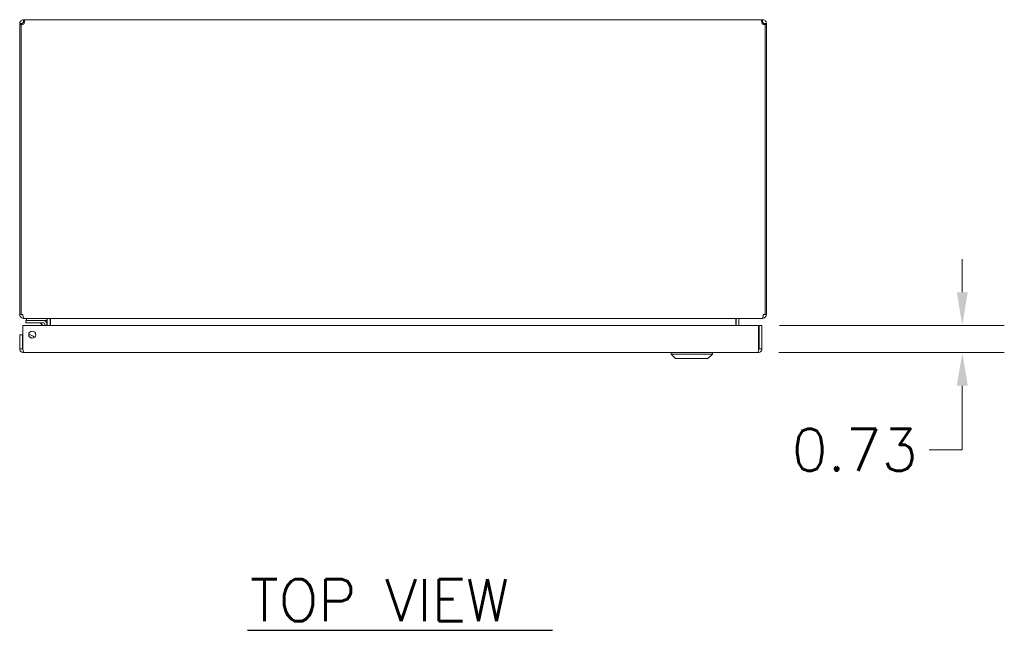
# Model space of a CAD drawing. Header units: inches. Extents: x 6 to 148, y 5 to 95.
# Tile 8 of 10: x 40 to 66, y 71 to 88. Entities that reach past the tile are written whole.
import ezdxf

# ---------------------------------------------------------------- set-up
doc = ezdxf.new("R2010")
doc.units = ezdxf.units.IN
doc.header["$LTSCALE"] = 9
doc.header["$MEASUREMENT"] = 0
for name, color, linetype, lineweight in [('Dimension (ANSI)', 7, 'Continuous', 5), ('Symbol (ANSI)', 7, 'Continuous', 5), ('Visible (ANSI)', 7, 'Continuous', 5)]:
    doc.layers.add(name, color=color, linetype=linetype, lineweight=lineweight)
doc.styles.add('Note Text (ANSI)', font='RomanS.shx')
doc.styles.add('Text Style167', font='RomanS.shx')
doc.dimstyles.new('Default (ANSI)', dxfattribs={"dimscale": 9, "dimtxt": 0.125, "dimasz": 0.098425, "dimexe": 0.125, "dimexo": 0.0625, "dimgap": 0.031496, "dimtad": 0, "dimtih": 1, "dimtoh": 1, "dimrnd": 1e-08, "dimzin": 0, "dimdsep": 46, "dimtxsty": 'Note Text (ANSI)', "dimcen": 0.09, "dimdle": 0.393701, "dimclrd": 256, "dimclre": 256, "dimclrt": 256, "dimadec": 0, "dimazin": 0, "dimtfac": 0.96, "dimtofl": 0, "dimtmove": 0, "dimatfit": 3, "dimfxl": 1, "dimtolj": 1, "dimtzin": 4, "dimlwd": -1, "dimlwe": -1, "dimarcsym": 0})

# ---------------------------------------------------------------- blocks, each defined once
blk = doc.blocks.new('*D20')
at = {"layer": 'Defpoints', "color": 0, "transparency": 16777216}
for p in [(59.882, 79.65), (65.337, 79.65), (59.862, 78.92)]:
    blk.add_point(p, dxfattribs=at)
at = {"layer": 'Dimension (ANSI)', "transparency": 16777216}
for p, q in [((65.337, 80.536), (65.337, 81.422)), ((60.445, 79.65), (66.462, 79.65)), ((60.425, 78.92), (66.462, 78.92)), ((65.337, 78.034), (65.337, 76.32)), ((65.337, 76.32), (64.452, 76.32))]:
    blk.add_line(p, q, dxfattribs=at)
for points in [[(65.19, 80.536), (65.485, 80.536), (65.337, 79.65)], [(65.19, 78.034), (65.485, 78.034), (65.337, 78.92)]]:
    blk.add_solid(points, dxfattribs=at)
at = {"layer": 'Dimension (ANSI)', "transparency": 16777216, "insert": (62.454, 76.32), "char_height": 1.125, "attachment_point": 5, "style": 'Note Text (ANSI)'}
blk.add_mtext('\\A1;0.73', dxfattribs=at)

msp = doc.modelspace()

# ---------------------------------------------------------------- linework, layer by layer
at = {"layer": 'Symbol (ANSI)', "lineweight": 30}
msp.add_line((46.1939, 71.4812), (54.3655, 71.4812), dxfattribs=at)
at = {"layer": 'Visible (ANSI)'}
for p, q in [((40.1977, 87.8376), (40.1977, 87.7636)), ((40.1977, 87.8376), (40.2061, 87.8376)), ((40.2061, 87.8376), (40.2061, 87.7636)), ((40.2061, 87.8376), (59.9788, 87.8376)), ((59.9788, 87.7636), (59.9788, 87.8376)), ((59.9788, 87.8376), (59.9872, 87.8376)), ((59.9872, 87.7636), (59.9872, 87.8376)), ((40.142, 87.7324), (40.0924, 87.7324)), ((40.0924, 87.7107), (40.0924, 87.7324)), ((40.1294, 87.7107), (40.0924, 87.7107)), ((40.0924, 87.7107), (40.0924, 79.9429)), ((40.1294, 79.9429), (40.1294, 87.7127)), ((40.1664, 87.7107), (40.1355, 87.7107)), ((40.1664, 87.7324), (40.142, 87.7324)), ((40.1664, 87.7324), (40.1664, 87.7107)), ((40.1664, 87.7107), (40.1664, 87.7093)), ((40.2061, 87.7636), (40.1977, 87.7636)), ((59.9872, 87.7636), (59.9788, 87.7636)), ((60.0429, 87.7324), (60.0184, 87.7324)), ((60.0184, 87.7107), (60.0184, 87.7324)), ((60.0494, 87.7107), (60.0184, 87.7107)), ((60.0184, 87.7093), (60.0184, 87.7107)), ((60.0924, 87.7324), (60.0429, 87.7324)), ((60.0554, 87.7127), (60.0554, 79.9429)), ((60.0924, 87.7107), (60.0554, 87.7107)), ((60.0924, 87.7324), (60.0924, 87.7107)), ((60.0924, 79.9429), (60.0924, 87.7107)), ((40.0924, 79.9429), (40.1294, 79.9429)), ((40.1294, 79.9429), (40.1775, 79.9429)), ((60.0074, 79.9429), (60.0554, 79.9429)), ((60.0554, 79.9429), (60.0924, 79.9429)), ((40.1775, 79.0254), (40.1775, 79.6501)), ((40.1775, 79.6501), (59.8824, 79.6501)), ((40.1977, 79.8444), (40.1977, 79.8376)), ((40.1977, 79.8376), (40.2087, 79.8376)), ((59.9762, 79.8376), (40.2087, 79.8376)), ((40.3834, 79.7756), (40.2584, 79.7756)), ((40.2584, 79.7166), (40.2584, 79.7756)), ((40.2584, 79.7166), (40.3834, 79.7166)), ((40.2737, 79.8376), (40.2737, 79.7756)), ((40.3834, 79.7756), (40.7354, 79.7756)), ((40.7354, 79.7166), (40.3834, 79.7166)), ((40.7088, 79.6501), (40.657, 79.7019)), ((40.7354, 79.7756), (40.8237, 79.7756)), ((40.7624, 79.6501), (40.7624, 79.6896)), ((40.8214, 79.6896), (40.8214, 79.6501)), ((40.8237, 79.7756), (40.8237, 79.8374)), ((40.8309, 79.8064), (40.8309, 79.6501)), ((40.9049, 79.6501), (40.9049, 79.8064)), ((40.916, 79.8064), (40.916, 79.6501)), ((59.2689, 79.8064), (59.2689, 79.6501)), ((59.2799, 79.8064), (59.2799, 79.6501)), ((59.3539, 79.8064), (59.3539, 79.6501)), ((59.8824, 79.6501), (59.8824, 79.0254)), ((59.8934, 79.0254), (59.8934, 79.6501)), ((59.8934, 79.6501), (59.9674, 79.6501)), ((59.9674, 79.0254), (59.9674, 79.6501)), ((59.9762, 79.8376), (59.9872, 79.8376)), ((59.9872, 79.8444), (59.9872, 79.8376)), ((40.1664, 79.4001), (40.0924, 79.4001)), ((40.0924, 79.4001), (40.0924, 79.0254)), ((40.1664, 79.0254), (40.1664, 79.4001)), ((40.1664, 79.0254), (40.0924, 79.0254)), ((59.8622, 78.9201), (40.1977, 78.9201)), ((57.5413, 78.8808), (57.5413, 78.9201)), ((58.6436, 78.8808), (57.5413, 78.8808)), ((57.6594, 78.7627), (57.5413, 78.8808)), ((58.5255, 78.7627), (58.6436, 78.8808)), ((58.6436, 78.8808), (58.6436, 78.9201)), ((59.8934, 79.0254), (59.9674, 79.0254)), ((58.5255, 78.7627), (57.6594, 78.7627))]:
    msp.add_line(p, q, dxfattribs=at)
msp.add_circle((40.4275, 79.4001), 0.094, dxfattribs=at)
for centre, radius, start, end in [((40.154, 87.7761), 0.068, 248.85745, 319.98509), ((60.0309, 87.7761), 0.068, 220.01491, 291.14255), ((40.1977, 79.9429), 0.0312, 180, 231.76634), ((59.9872, 79.9429), 0.0312, 308.23366, 0), ((40.6217, 79.6666), 0.05, 45, 90), ((40.7354, 79.6896), 0.086, 0, 90), ((40.7354, 79.6896), 0.0269, 0, 90), ((40.7997, 79.8064), 0.1053, 0, 7.93093), ((59.3852, 79.8064), 0.1053, 172.06907, 180), ((40.3524, 79.2441), 0.1526, 31.52253, 97.09019), ((40.3524, 79.2441), 0.0935, 41.65224, 86.96047), ((40.3524, 79.2441), 0.09, 44.04809, 84.56462)]:
    msp.add_arc(centre, radius, start, end, dxfattribs=at)
for points, knots in [([(40.0924, 87.7324), (40.0924, 87.7536), (40.1004, 87.7811), (40.1186, 87.8018), (40.1368, 87.8226), (40.164, 87.8347), (40.1868, 87.8371), (40.1906, 87.8375), (40.1942, 87.8376), (40.1977, 87.8376)], [-2.2691883, -2.2691883, -2.2691883, -2.2691883, -1.6240935, -1.6240935, -1.6240935, -0.9786071, -0.9786071, -0.9786071, -0.8724043, -0.8724043, -0.8724043, -0.8724043]), ([(40.2061, 87.8376), (40.2155, 87.8376), (40.2211, 87.8297), (40.2219, 87.8115), (40.2227, 87.7933), (40.2186, 87.7661), (40.2104, 87.7433), (40.2091, 87.7395), (40.2076, 87.7359), (40.2061, 87.7324)], [-0.698392, -0.698392, -0.698392, -0.698392, -0.0532972, -0.0532972, -0.0532972, 0.5921892, 0.5921892, 0.5921892, 0.698392, 0.698392, 0.698392, 0.698392]), ([(59.9788, 87.7324), (59.9694, 87.7536), (59.9638, 87.7811), (59.963, 87.8018), (59.9622, 87.8226), (59.9663, 87.8347), (59.9745, 87.8371), (59.9758, 87.8375), (59.9773, 87.8376), (59.9788, 87.8376)], [2.4432006, 2.4432006, 2.4432006, 2.4432006, 3.0882955, 3.0882955, 3.0882955, 3.7337818, 3.7337818, 3.7337818, 3.8399847, 3.8399847, 3.8399847, 3.8399847]), ([(59.9872, 87.8376), (60.0084, 87.8376), (60.0359, 87.8297), (60.0566, 87.8115), (60.0774, 87.7933), (60.0895, 87.7661), (60.0919, 87.7433), (60.0923, 87.7395), (60.0924, 87.7359), (60.0924, 87.7324)], [-2.2691883, -2.2691883, -2.2691883, -2.2691883, -1.6240935, -1.6240935, -1.6240935, -0.9786071, -0.9786071, -0.9786071, -0.8724043, -0.8724043, -0.8724043, -0.8724043]), ([(40.1977, 87.7636), (40.1893, 87.7636), (40.1778, 87.7588), (40.1718, 87.7498), (40.168, 87.7442), (40.1664, 87.7376), (40.1664, 87.7324)], [0.8724043, 0.8724043, 0.8724043, 0.8724043, 1.730229, 1.730229, 1.730229, 2.2691883, 2.2691883, 2.2691883, 2.2691883]), ([(60.0184, 87.7324), (60.0184, 87.7407), (60.0136, 87.7523), (60.0046, 87.7583), (59.999, 87.7621), (59.9925, 87.7636), (59.9872, 87.7636)], [0.8724043, 0.8724043, 0.8724043, 0.8724043, 1.730229, 1.730229, 1.730229, 2.2691883, 2.2691883, 2.2691883, 2.2691883]), ([(40.0924, 79.9429), (40.0924, 79.906), (40.1134, 79.8699), (40.1454, 79.8516), (40.1612, 79.8425), (40.1795, 79.8376), (40.1977, 79.8376)], [0, 0, 0, 0, 1.0506506, 1.0506506, 1.0506506, 1.5707963, 1.5707963, 1.5707963, 1.5707963]), ([(40.2087, 79.8376), (40.1978, 79.8376), (40.1871, 79.8586), (40.1816, 79.8906), (40.1789, 79.9064), (40.1775, 79.9246), (40.1775, 79.9429)], [-1.5707963, -1.5707963, -1.5707963, -1.5707963, -0.5201457, -0.5201457, -0.5201457, 0, 0, 0, 0]), ([(60.0074, 79.9429), (60.0074, 79.906), (60.0012, 79.8699), (59.9917, 79.8516), (59.987, 79.8425), (59.9816, 79.8376), (59.9762, 79.8376)], [0, 0, 0, 0, 1.0506506, 1.0506506, 1.0506506, 1.5707963, 1.5707963, 1.5707963, 1.5707963]), ([(59.9872, 79.8376), (60.0241, 79.8376), (60.0602, 79.8586), (60.0785, 79.8906), (60.0876, 79.9064), (60.0924, 79.9246), (60.0924, 79.9429)], [-1.5707963, -1.5707963, -1.5707963, -1.5707963, -0.5201457, -0.5201457, -0.5201457, 0, 0, 0, 0]), ([(40.916, 79.8064), (40.916, 79.8181), (40.8916, 79.8296), (40.8558, 79.8346), (40.8418, 79.8366), (40.8263, 79.8376), (40.8107, 79.8376)], [-3.1415927, -3.1415927, -3.1415927, -3.1415927, -2.0128023, -2.0128023, -2.0128023, -1.5707963, -1.5707963, -1.5707963, -1.5707963]), ([(59.2689, 79.8064), (59.2689, 79.8181), (59.2933, 79.8296), (59.3291, 79.8346), (59.3431, 79.8366), (59.3586, 79.8376), (59.3742, 79.8376)], [-3.1415927, -3.1415927, -3.1415927, -3.1415927, -2.0128023, -2.0128023, -2.0128023, -1.5707963, -1.5707963, -1.5707963, -1.5707963]), ([(59.3539, 79.8064), (59.3539, 79.8181), (59.3612, 79.8296), (59.3718, 79.8346), (59.376, 79.8366), (59.3806, 79.8376), (59.3852, 79.8376)], [-3.1415927, -3.1415927, -3.1415927, -3.1415927, -2.0128023, -2.0128023, -2.0128023, -1.5707963, -1.5707963, -1.5707963, -1.5707963]), ([(40.0924, 79.0254), (40.0924, 78.987), (40.1153, 78.9494), (40.1495, 78.9318), (40.1643, 78.9242), (40.181, 78.9201), (40.1977, 78.9201)], [0, 0, 0, 0, 1.0950581, 1.0950581, 1.0950581, 1.5707963, 1.5707963, 1.5707963, 1.5707963]), ([(40.181, 78.9994), (40.1731, 79.0046), (40.1674, 79.0132), (40.1666, 79.0227), (40.1665, 79.0236), (40.1664, 79.0245), (40.1664, 79.0254)], [0.57367433, 0.57367433, 0.57367433, 0.57367433, 1.48347479, 1.48347479, 1.48347479, 1.57079633, 1.57079633, 1.57079633, 1.57079633]), ([(40.1977, 78.9201), (40.193, 78.9201), (40.1883, 78.943), (40.1836, 78.9772), (40.1816, 78.992), (40.1795, 79.0087), (40.1775, 79.0254)], [0, 0, 0, 0, 1.0950581, 1.0950581, 1.0950581, 1.5707963, 1.5707963, 1.5707963, 1.5707963]), ([(59.8622, 78.9201), (59.9006, 78.9201), (59.9382, 78.943), (59.9558, 78.9772), (59.9634, 78.992), (59.9674, 79.0087), (59.9674, 79.0254)], [0, 0, 0, 0, 1.0950581, 1.0950581, 1.0950581, 1.5707963, 1.5707963, 1.5707963, 1.5707963]), ([(59.8824, 79.0254), (59.8777, 78.987), (59.873, 78.9494), (59.8683, 78.9318), (59.8663, 78.9242), (59.8642, 78.9201), (59.8622, 78.9201)], [0, 0, 0, 0, 1.0950581, 1.0950581, 1.0950581, 1.5707963, 1.5707963, 1.5707963, 1.5707963]), ([(59.8789, 78.9994), (59.8868, 79.0046), (59.8925, 79.0132), (59.8933, 79.0227), (59.8934, 79.0236), (59.8934, 79.0245), (59.8934, 79.0254)], [0.57367433, 0.57367433, 0.57367433, 0.57367433, 1.48347479, 1.48347479, 1.48347479, 1.57079633, 1.57079633, 1.57079633, 1.57079633])]:
    msp.add_open_spline(points, degree=3, knots=knots, dxfattribs=at)
for points in [[(40.2161, 87.7623), (40.2135, 87.7632), (40.2101, 87.7636), (40.2061, 87.7636)], [(59.9788, 87.7636), (59.9748, 87.7636), (59.9714, 87.7631), (59.9689, 87.7621)], [(40.7357, 79.7149), (40.7357, 79.7149), (40.7357, 79.7149), (40.7357, 79.7149)], [(40.7607, 79.6899), (40.7607, 79.6899), (40.7607, 79.6899), (40.7607, 79.6899)], [(40.8091, 79.8362), (40.8061, 79.8371), (40.8029, 79.8376), (40.7997, 79.8376)], [(40.8309, 79.8064), (40.8309, 79.8136), (40.8282, 79.8207), (40.8236, 79.8263)]]:
    msp.add_open_spline(points, degree=3, dxfattribs=at)

# ---------------------------------------------------------------- texts
at = {"layer": 'Symbol (ANSI)', "insert": (46.2596, 71.7236), "char_height": 1.125, "attachment_point": 7, "style": 'Text Style167'}
msp.add_mtext('TOP VIEW', dxfattribs=at)

# ---------------------------------------------------------------- dimensions: what is measured, and where the dimension line sits
at = {"layer": 'Dimension (ANSI)'}
dim = msp.add_linear_dim(base=(65.3375, 79.6501), p1=(59.8622, 78.9201), p2=(59.8824, 79.6501), angle=90, dimstyle='Default (ANSI)', override={"dimdec": 2, "dimtp": 0, "dimtm": 0, "dimtdec": 2, "dimatfit": 1}, dxfattribs=at)
dim.commit()
dim.dimension.update_dxf_attribs({"geometry": '*D20', "text_midpoint": (62.4539, 76.3199), "dimtype": 160})

doc.saveas('drawing.dxf')
